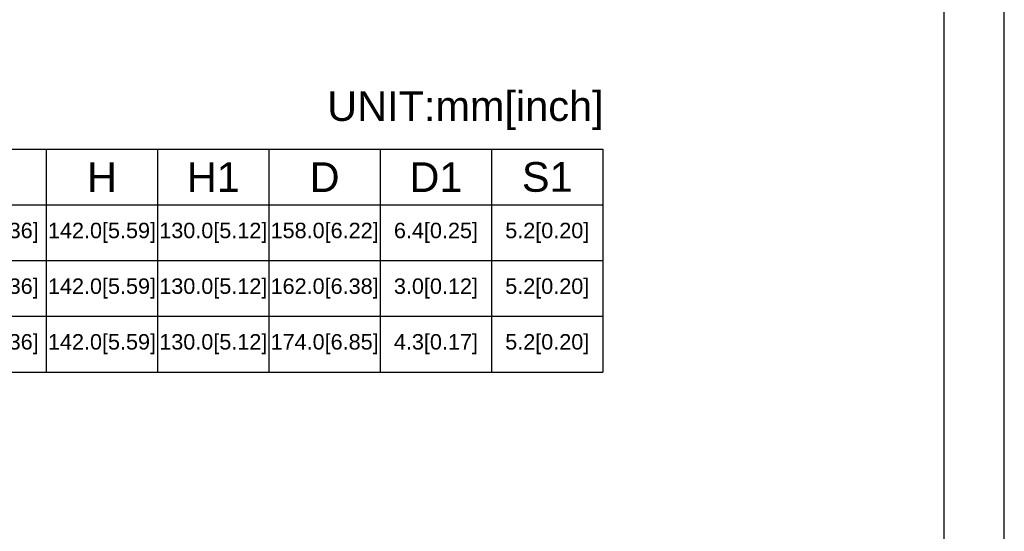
# Model space of a CAD drawing. Header units: millimetres. Extents: x 88 to 1193, y 471 to 1243.
# Tile 16 of 48: x 315 to 634, y 636 to 801. Entities that reach past the tile are written whole.
import ezdxf
from ezdxf.enums import TextEntityAlignment as Align

# ---------------------------------------------------------------- set-up
doc = ezdxf.new("R2010")
doc.units = ezdxf.units.MM
doc.header["$LTSCALE"] = 20
doc.layers.get('0').update_dxf_attribs({"linetype": 'CONTINUOUS'})
doc.styles.add('TEXTSTYLE_1', font='arial.ttf')

msp = doc.modelspace()

# ---------------------------------------------------------------- linework, layer by layer
at = {"color": 7}
for p, q in [((633.55, 470.71), (633.55, 1242.91)), ((614.05, 490.21), (614.05, 1223.41)), ((225.28, 759.6), (503.74, 759.6)), ((323.74, 759.6), (323.74, 687.6)), ((323.74, 759.6), (323.74, 687.6)), ((359.74, 759.6), (359.74, 687.6)), ((395.74, 759.6), (395.74, 687.6)), ((395.74, 759.6), (395.74, 687.6)), ((431.74, 759.6), (431.74, 687.6)), ((467.74, 759.6), (467.74, 687.6)), ((503.74, 759.6), (503.74, 687.6)), ((225.28, 741.6), (503.74, 741.6)), ((225.28, 723.6), (503.74, 723.6)), ((225.28, 705.6), (503.74, 705.6)), ((225.28, 705.6), (503.74, 705.6)), ((225.28, 687.6), (503.74, 687.6))]:
    msp.add_line(p, q, dxfattribs=at)

# ---------------------------------------------------------------- texts
at = {"color": 7, "style": 'TEXTSTYLE_1'}
msp.add_text('UNIT:mm[inch]', height=9.6, dxfattribs=at).set_placement((459.26, 768.77), align=Align.CENTER)
at = {"color": 7, "width": 36, "attachment_point": 5, "style": 'TEXTSTYLE_1'}
for s, insert, char_height in [('H', (341.74, 750.6), 9.6), ('H1', (377.74, 750.6), 9.6), ('D', (413.74, 750.6), 9.6), ('D1', (449.74, 750.6), 9.6), ('S1', (485.74, 750.6), 9.6), ('{60.0[2.36]}', (305.74, 732.6), 5), ('{142.0[5.59]}', (341.74, 732.6), 5), ('{130.0[5.12]}', (377.74, 732.6), 5), ('158.0[6.22]', (413.74, 732.6), 5), ('{6.4[0.25]}', (449.74, 732.6), 5), ('5.2[0.20]', (485.74, 732.6), 5), ('{60.0[2.36]}', (305.74, 714.6), 5), ('{142.0[5.59]}', (341.74, 714.6), 5), ('{130.0[5.12]}', (377.74, 714.6), 5), ('162.0[6.38]', (413.74, 714.6), 5), ('3.0[0.12]', (449.74, 714.6), 5), ('5.2[0.20]', (485.74, 714.6), 5), ('{60.0[2.36]}', (305.74, 696.6), 5), ('{142.0[5.59]}', (341.74, 696.6), 5), ('{130.0[5.12]}', (377.74, 696.6), 5), ('174.0[6.85]', (413.74, 696.6), 5), ('4.3[0.17]', (449.74, 696.6), 5), ('5.2[0.20]', (485.74, 696.6), 5)]:
    msp.add_mtext(s, dxfattribs=dict(at, insert=insert, char_height=char_height))

doc.saveas('drawing.dxf')
